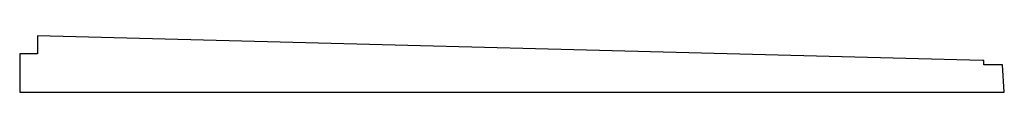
# Model space of a CAD drawing. Header units: millimetres. Extents: x -11430 to 11430, y -300 to 4365.
# Tile 1 of 16: x -11430 to -915, y -300 to 300. Entities that reach past the tile are written whole.
import ezdxf

# ---------------------------------------------------------------- set-up
doc = ezdxf.new("R2010")
doc.units = ezdxf.units.MM
doc.header["$LTSCALE"] = 15
doc.layers.get('0').update_dxf_attribs({"lineweight": 25})

msp = doc.modelspace()

# ---------------------------------------------------------------- linework, layer by layer
for p, q in [((-11239.26, 300), (-11239.5, 300)), ((-11239.5, 300), (-11239.5, 109.5)), ((-1147.26, 37.5), (-11239.26, 300)), ((-11239.5, 109.5), (-11430, 109.5)), ((-11430, 109.5), (-11430, -300)), ((-1132.5, 37.5), (-1147.26, 37.5)), ((-1132.5, -7.5), (-1132.5, 37.5)), ((-935.45, -7.5), (-1132.5, -7.5)), ((-915, -300), (-935.45, -7.5)), ((-11430, -300), (-915, -300))]:
    msp.add_line(p, q)

doc.saveas('drawing.dxf')
